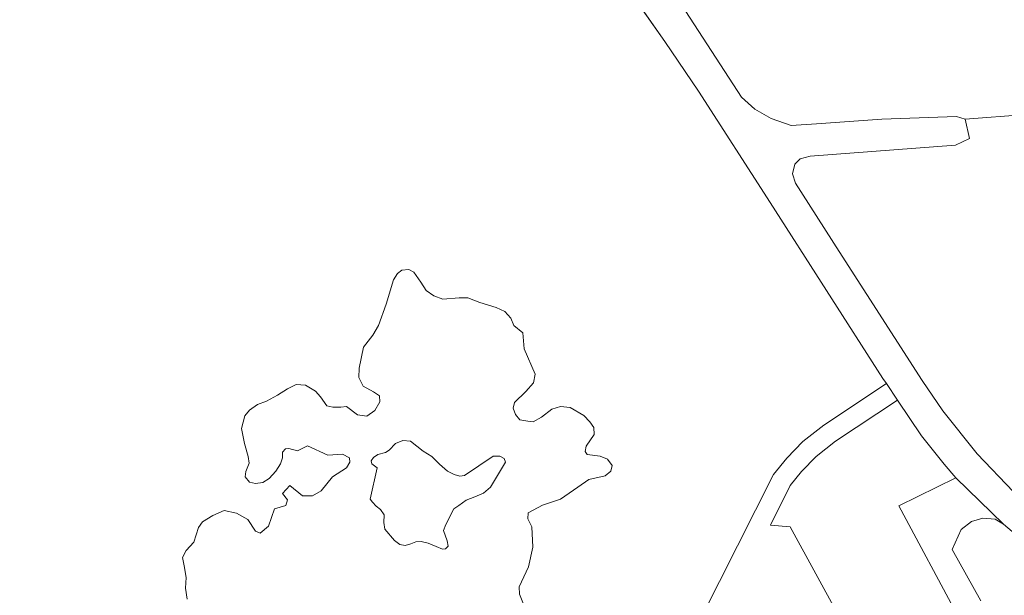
# Model space of a CAD drawing. Header units: metres. Extents: x 149090 to 149776, y 485756 to 486362.
# Tile 42 of 93: x 149570.29 to 149577.68, y 486314.42 to 486318.74. Entities that reach past the tile are written whole.
import ezdxf

# ---------------------------------------------------------------- set-up
doc = ezdxf.new("R2010")
doc.units = ezdxf.units.M
doc.header["$MEASUREMENT"] = 0
for name, color, linetype, lineweight in [('WVB-pen-brm-dik 018', 6, 'Continuous', 13), ('WVB-raster-60%', 253, 'Continuous', 30), ('WVB-tekst-dik 035', 1, 'Continuous', 40)]:
    doc.layers.add(name, color=color, linetype=linetype, lineweight=lineweight)
doc.styles.add('1 200   cursief   0.18', font='ITALICS.shx', dxfattribs={"height": 0.36})

# ---------------------------------------------------------------- blocks, each defined once
blk = doc.blocks.new('INZET')
at = {"layer": 'WVB-pen-brm-dik 018'}
for p, q in [((-0.087462, -0.028402), (-0.087341, -0.025297)), ((-0.087341, -0.025297), (-0.087462, -0.028402)), ((-0.087915, -0.026221), (-0.08792, -0.027053)), ((-0.08792, -0.027053), (-0.087915, -0.026221)), ((-0.08792, -0.027053), (-0.08794, -0.027954)), ((-0.08794, -0.027954), (-0.08792, -0.027053)), ((-0.093315, -0.027632), (-0.093611, -0.027867)), ((-0.093315, -0.027632), (-0.093611, -0.027867)), ((-0.093209, -0.027587), (-0.093315, -0.027632)), ((-0.093209, -0.027587), (-0.093315, -0.027632)), ((-0.093125, -0.027587), (-0.093209, -0.027587)), ((-0.093125, -0.027587), (-0.093209, -0.027587)), ((-0.093034, -0.027639), (-0.093125, -0.027587)), ((-0.093034, -0.027639), (-0.093125, -0.027587)), ((-0.092996, -0.027713), (-0.093034, -0.027639)), ((-0.092996, -0.027713), (-0.093034, -0.027639)), ((-0.092996, -0.027897), (-0.092996, -0.027713)), ((-0.092996, -0.027897), (-0.092996, -0.027713)), ((-0.093611, -0.027867), (-0.093892, -0.028059)), ((-0.093611, -0.027867), (-0.093892, -0.028059)), ((-0.093004, -0.028044), (-0.092996, -0.027897)), ((-0.093004, -0.028044), (-0.092996, -0.027897)), ((-0.096313, -0.028014), (-0.096465, -0.02814)), ((-0.096313, -0.028014), (-0.096465, -0.02814)), ((-0.096207, -0.027985), (-0.096313, -0.028014)), ((-0.096207, -0.027985), (-0.096313, -0.028014)), ((-0.096062, -0.027985), (-0.096207, -0.027985)), ((-0.096062, -0.027985), (-0.096207, -0.027985)), ((-0.095918, -0.028022), (-0.096062, -0.027985)), ((-0.095918, -0.028022), (-0.096062, -0.027985)), ((-0.095736, -0.028044), (-0.095918, -0.028022)), ((-0.095736, -0.028044), (-0.095918, -0.028022)), ((-0.095554, -0.028051), (-0.095736, -0.028044)), ((-0.095554, -0.028051), (-0.095736, -0.028044)), ((-0.09541, -0.028073), (-0.095554, -0.028051)), ((-0.09541, -0.028073), (-0.095554, -0.028051)), ((-0.095303, -0.028162), (-0.09541, -0.028073)), ((-0.095303, -0.028162), (-0.09541, -0.028073)), ((-0.093892, -0.028059), (-0.094043, -0.028132)), ((-0.093892, -0.028059), (-0.094043, -0.028132)), ((-0.092958, -0.028176), (-0.093004, -0.028044)), ((-0.092958, -0.028176), (-0.093004, -0.028044)), ((-0.08794, -0.027954), (-0.088022, -0.029939)), ((-0.088022, -0.029939), (-0.08794, -0.027954)), ((-0.096465, -0.02814), (-0.096556, -0.028353)), ((-0.096465, -0.02814), (-0.096556, -0.028353)), ((-0.095235, -0.028324), (-0.095303, -0.028162)), ((-0.095235, -0.028324), (-0.095303, -0.028162)), ((-0.094264, -0.028198), (-0.094499, -0.028419)), ((-0.094264, -0.028198), (-0.094499, -0.028419)), ((-0.094043, -0.028132), (-0.094264, -0.028198)), ((-0.094043, -0.028132), (-0.094264, -0.028198)), ((-0.092875, -0.028294), (-0.092958, -0.028176)), ((-0.092875, -0.028294), (-0.092958, -0.028176)), ((-0.096556, -0.028353), (-0.096624, -0.028544)), ((-0.096556, -0.028353), (-0.096624, -0.028544)), ((-0.09522, -0.028434), (-0.095235, -0.028324)), ((-0.09522, -0.028434), (-0.095235, -0.028324)), ((-0.092662, -0.028419), (-0.092875, -0.028294)), ((-0.092662, -0.028419), (-0.092875, -0.028294)), ((-0.09522, -0.028603), (-0.09522, -0.028434)), ((-0.09522, -0.028603), (-0.09522, -0.028434)), ((-0.094499, -0.028419), (-0.094582, -0.02853)), ((-0.094499, -0.028419), (-0.094582, -0.02853)), ((-0.092556, -0.028493), (-0.092662, -0.028419)), ((-0.092556, -0.028493), (-0.092662, -0.028419)), ((-0.09245, -0.028655), (-0.092556, -0.028493)), ((-0.09245, -0.028655), (-0.092556, -0.028493)), ((-0.087402, -0.02866), (-0.087462, -0.028402)), ((-0.087462, -0.028402), (-0.087402, -0.02866)), ((-0.09667, -0.028633), (-0.096783, -0.028706)), ((-0.09667, -0.028633), (-0.096783, -0.028706)), ((-0.096624, -0.028544), (-0.09667, -0.028633)), ((-0.096624, -0.028544), (-0.09667, -0.028633)), ((-0.095159, -0.02867), (-0.09522, -0.028603)), ((-0.095159, -0.02867), (-0.09522, -0.028603)), ((-0.095061, -0.028736), (-0.095159, -0.02867)), ((-0.095061, -0.028736), (-0.095159, -0.02867)), ((-0.094582, -0.02853), (-0.094605, -0.028677)), ((-0.094582, -0.02853), (-0.094605, -0.028677)), ((-0.09229, -0.028858), (-0.09245, -0.028655)), ((-0.09229, -0.028858), (-0.09245, -0.028655)), ((-0.08728, -0.028918), (-0.087402, -0.02866)), ((-0.087402, -0.02866), (-0.08728, -0.028918)), ((-0.096783, -0.028706), (-0.096837, -0.028765)), ((-0.096783, -0.028706), (-0.096837, -0.028765)), ((-0.096837, -0.028765), (-0.096829, -0.028868)), ((-0.096837, -0.028765), (-0.096829, -0.028868)), ((-0.096214, -0.028854), (-0.096169, -0.028787)), ((-0.096214, -0.028854), (-0.096169, -0.028787)), ((-0.096169, -0.028787), (-0.0961, -0.028773)), ((-0.096169, -0.028787), (-0.0961, -0.028773)), ((-0.0961, -0.028773), (-0.096055, -0.028795)), ((-0.0961, -0.028773), (-0.096055, -0.028795)), ((-0.096055, -0.028795), (-0.095971, -0.028898)), ((-0.096055, -0.028795), (-0.095971, -0.028898)), ((-0.094985, -0.02878), (-0.095061, -0.028736)), ((-0.094985, -0.02878), (-0.095061, -0.028736)), ((-0.094924, -0.028979), (-0.094985, -0.02878)), ((-0.094924, -0.028979), (-0.094985, -0.02878)), ((-0.094605, -0.028677), (-0.094529, -0.028832)), ((-0.094605, -0.028677), (-0.094529, -0.028832)), ((-0.09775, -0.028948), (-0.097849, -0.028985)), ((-0.09775, -0.028948), (-0.097849, -0.028985)), ((-0.097568, -0.028963), (-0.09775, -0.028948)), ((-0.097568, -0.028963), (-0.09775, -0.028948)), ((-0.097386, -0.029), (-0.097568, -0.028963)), ((-0.097386, -0.029), (-0.097568, -0.028963)), ((-0.096829, -0.028868), (-0.096768, -0.028935)), ((-0.096829, -0.028868), (-0.096768, -0.028935)), ((-0.096768, -0.028935), (-0.09667, -0.028986)), ((-0.096768, -0.028935), (-0.09667, -0.028986)), ((-0.096556, -0.028993), (-0.096411, -0.028964)), ((-0.096556, -0.028993), (-0.096411, -0.028964)), ((-0.096411, -0.028964), (-0.09629, -0.028913)), ((-0.096411, -0.028964), (-0.09629, -0.028913)), ((-0.09629, -0.028913), (-0.096214, -0.028854)), ((-0.09629, -0.028913), (-0.096214, -0.028854)), ((-0.095971, -0.028898), (-0.095804, -0.028927)), ((-0.095971, -0.028898), (-0.095804, -0.028927)), ((-0.095804, -0.028927), (-0.095637, -0.029214)), ((-0.095804, -0.028927), (-0.095637, -0.029214)), ((-0.094491, -0.028935), (-0.094537, -0.029008)), ((-0.094491, -0.028935), (-0.094537, -0.029008)), ((-0.094529, -0.028832), (-0.094491, -0.028935)), ((-0.094529, -0.028832), (-0.094491, -0.028935)), ((-0.092222, -0.028983), (-0.09229, -0.028858)), ((-0.092222, -0.028983), (-0.09229, -0.028858)), ((-0.087098, -0.029176), (-0.08728, -0.028918)), ((-0.08728, -0.028918), (-0.087098, -0.029176)), ((-0.097849, -0.028985), (-0.098031, -0.029125)), ((-0.097849, -0.028985), (-0.098031, -0.029125)), ((-0.097257, -0.02914), (-0.097386, -0.029)), ((-0.097257, -0.02914), (-0.097386, -0.029)), ((-0.09667, -0.028986), (-0.096556, -0.028993)), ((-0.09667, -0.028986), (-0.096556, -0.028993)), ((-0.094818, -0.029074), (-0.094924, -0.028979)), ((-0.094818, -0.029074), (-0.094924, -0.028979)), ((-0.094673, -0.029074), (-0.094818, -0.029074)), ((-0.094673, -0.029074), (-0.094818, -0.029074)), ((-0.094537, -0.029008), (-0.094673, -0.029074)), ((-0.094537, -0.029008), (-0.094673, -0.029074)), ((-0.092229, -0.029233), (-0.092206, -0.029116)), ((-0.092229, -0.029233), (-0.092206, -0.029116)), ((-0.092206, -0.029116), (-0.092222, -0.028983)), ((-0.092206, -0.029116), (-0.092222, -0.028983)), ((-0.098305, -0.029213), (-0.098358, -0.029331)), ((-0.098305, -0.029213), (-0.098358, -0.029331)), ((-0.098198, -0.029162), (-0.098305, -0.029213)), ((-0.098198, -0.029162), (-0.098305, -0.029213)), ((-0.098031, -0.029125), (-0.098198, -0.029162)), ((-0.098031, -0.029125), (-0.098198, -0.029162)), ((-0.097174, -0.029316), (-0.097257, -0.02914)), ((-0.097174, -0.029316), (-0.097257, -0.02914)), ((-0.096366, -0.029261), (-0.096523, -0.029293)), ((-0.096366, -0.029261), (-0.096523, -0.029293)), ((-0.096298, -0.029494), (-0.096366, -0.029261)), ((-0.096298, -0.029494), (-0.096366, -0.029261)), ((-0.095637, -0.029214), (-0.095448, -0.029332)), ((-0.095637, -0.029214), (-0.095448, -0.029332)), ((-0.092184, -0.029403), (-0.092229, -0.029233)), ((-0.092184, -0.029403), (-0.092229, -0.029233)), ((-0.086774, -0.029375), (-0.087098, -0.029176)), ((-0.087098, -0.029176), (-0.086774, -0.029375)), ((-0.098358, -0.029331), (-0.098434, -0.029493)), ((-0.098358, -0.029331), (-0.098434, -0.029493)), ((-0.097181, -0.029522), (-0.097174, -0.029316)), ((-0.097181, -0.029522), (-0.097174, -0.029316)), ((-0.096523, -0.029293), (-0.096518, -0.029413)), ((-0.096523, -0.029293), (-0.096518, -0.029413)), ((-0.095448, -0.029332), (-0.095394, -0.029435)), ((-0.095448, -0.029332), (-0.095394, -0.029435)), ((-0.092305, -0.029609), (-0.092184, -0.029403)), ((-0.092305, -0.029609), (-0.092184, -0.029403)), ((-0.085929, -0.029883), (-0.086774, -0.029375)), ((-0.086774, -0.029375), (-0.085929, -0.029883)), ((-0.098434, -0.029493), (-0.098532, -0.029618)), ((-0.098434, -0.029493), (-0.098532, -0.029618)), ((-0.097143, -0.029589), (-0.097181, -0.029522)), ((-0.097143, -0.029589), (-0.097181, -0.029522)), ((-0.096753, -0.029413), (-0.096976, -0.029574)), ((-0.096753, -0.029413), (-0.096976, -0.029574)), ((-0.096586, -0.029472), (-0.096753, -0.029413)), ((-0.096586, -0.029472), (-0.096753, -0.029413)), ((-0.096518, -0.029413), (-0.096586, -0.029472)), ((-0.096518, -0.029413), (-0.096586, -0.029472)), ((-0.096176, -0.029582), (-0.096298, -0.029494)), ((-0.096176, -0.029582), (-0.096298, -0.029494)), ((-0.095766, -0.029524), (-0.096024, -0.029597)), ((-0.095766, -0.029524), (-0.096024, -0.029597)), ((-0.095516, -0.029531), (-0.095766, -0.029524)), ((-0.095516, -0.029531), (-0.095766, -0.029524)), ((-0.095425, -0.029494), (-0.095516, -0.029531)), ((-0.095425, -0.029494), (-0.095516, -0.029531)), ((-0.095394, -0.029435), (-0.095425, -0.029494)), ((-0.095394, -0.029435), (-0.095425, -0.029494)), ((-0.098532, -0.029618), (-0.098608, -0.029765)), ((-0.098532, -0.029618), (-0.098608, -0.029765)), ((-0.096976, -0.029574), (-0.097143, -0.029589)), ((-0.096976, -0.029574), (-0.097143, -0.029589)), ((-0.096024, -0.029597), (-0.096176, -0.029582)), ((-0.096024, -0.029597), (-0.096176, -0.029582)), ((-0.095156, -0.02966), (-0.095169, -0.029704)), ((-0.095156, -0.02966), (-0.095169, -0.029704)), ((-0.095169, -0.029704), (-0.095142, -0.029798)), ((-0.095169, -0.029704), (-0.095142, -0.029798)), ((-0.095096, -0.029642), (-0.095156, -0.02966)), ((-0.095096, -0.029642), (-0.095156, -0.02966)), ((-0.095017, -0.029642), (-0.095096, -0.029642)), ((-0.095017, -0.029642), (-0.095096, -0.029642)), ((-0.094907, -0.029682), (-0.095017, -0.029642)), ((-0.094907, -0.029682), (-0.095017, -0.029642)), ((-0.094842, -0.029686), (-0.094907, -0.029682)), ((-0.094842, -0.029686), (-0.094907, -0.029682)), ((-0.094704, -0.02966), (-0.094842, -0.029686)), ((-0.094704, -0.02966), (-0.094842, -0.029686)), ((-0.094589, -0.029686), (-0.094704, -0.02966)), ((-0.094589, -0.029686), (-0.094704, -0.02966)), ((-0.094501, -0.029758), (-0.094589, -0.029686)), ((-0.094501, -0.029758), (-0.094589, -0.029686)), ((-0.092389, -0.030014), (-0.092305, -0.029609)), ((-0.092389, -0.030014), (-0.092305, -0.029609)), ((-0.087388, -0.029682), (-0.0875, -0.029782)), ((-0.0875, -0.029782), (-0.087388, -0.029682)), ((-0.087274, -0.029663), (-0.087388, -0.029682)), ((-0.087388, -0.029682), (-0.087274, -0.029663)), ((-0.087128, -0.029718), (-0.087274, -0.029663)), ((-0.087274, -0.029663), (-0.087128, -0.029718)), ((-0.095142, -0.029798), (-0.095496, -0.03012)), ((-0.095142, -0.029798), (-0.095496, -0.03012)), ((-0.094465, -0.029874), (-0.094501, -0.029758)), ((-0.094465, -0.029874), (-0.094501, -0.029758)), ((-0.0875, -0.029782), (-0.087544, -0.029924)), ((-0.087544, -0.029924), (-0.0875, -0.029782)), ((-0.085252, -0.030838), (-0.087128, -0.029718)), ((-0.087128, -0.029718), (-0.085252, -0.030838)), ((-0.094432, -0.02999), (-0.094465, -0.029874)), ((-0.094432, -0.02999), (-0.094465, -0.029874)), ((-0.094372, -0.030129), (-0.094432, -0.02999)), ((-0.094372, -0.030129), (-0.094432, -0.02999)), ((-0.088022, -0.029939), (-0.088161, -0.033075)), ((-0.088161, -0.033075), (-0.088022, -0.029939)), ((-0.087544, -0.029924), (-0.0876, -0.031139)), ((-0.0876, -0.031139), (-0.087544, -0.029924)), ((-0.084994, -0.030496), (-0.085929, -0.029883)), ((-0.085929, -0.029883), (-0.084994, -0.030496)), ((-0.095496, -0.03012), (-0.095492, -0.030178)), ((-0.095496, -0.03012), (-0.095492, -0.030178)), ((-0.094345, -0.030294), (-0.094372, -0.030129)), ((-0.094345, -0.030294), (-0.094372, -0.030129)), ((-0.09289, -0.030183), (-0.092654, -0.030146)), ((-0.09289, -0.030183), (-0.092654, -0.030146)), ((-0.092654, -0.030146), (-0.092487, -0.030109)), ((-0.092654, -0.030146), (-0.092487, -0.030109)), ((-0.092487, -0.030109), (-0.092389, -0.030014)), ((-0.092487, -0.030109), (-0.092389, -0.030014)), ((-0.095492, -0.030178), (-0.095483, -0.030258)), ((-0.095492, -0.030178), (-0.095483, -0.030258)), ((-0.095483, -0.030258), (-0.09546, -0.030339)), ((-0.095483, -0.030258), (-0.09546, -0.030339)), ((-0.094308, -0.030446), (-0.094345, -0.030294)), ((-0.094308, -0.030446), (-0.094345, -0.030294)), ((-0.092981, -0.030338), (-0.092958, -0.030242)), ((-0.092981, -0.030338), (-0.092958, -0.030242)), ((-0.092958, -0.030242), (-0.09289, -0.030183)), ((-0.092958, -0.030242), (-0.09289, -0.030183)), ((-0.09546, -0.030437), (-0.095533, -0.030526)), ((-0.09546, -0.030437), (-0.095533, -0.030526)), ((-0.09546, -0.030339), (-0.09546, -0.030437)), ((-0.09546, -0.030339), (-0.09546, -0.030437)), ((-0.094253, -0.030544), (-0.094308, -0.030446)), ((-0.094253, -0.030544), (-0.094308, -0.030446)), ((-0.092973, -0.030441), (-0.092981, -0.030338)), ((-0.092973, -0.030441), (-0.092981, -0.030338)), ((-0.09289, -0.030529), (-0.092973, -0.030441)), ((-0.09289, -0.030529), (-0.092973, -0.030441)), ((-0.095533, -0.030526), (-0.095575, -0.030616)), ((-0.095533, -0.030526), (-0.095575, -0.030616)), ((-0.094197, -0.030616), (-0.094253, -0.030544)), ((-0.094197, -0.030616), (-0.094253, -0.030544)), ((-0.092829, -0.030581), (-0.09289, -0.030529)), ((-0.092829, -0.030581), (-0.09289, -0.030529)), ((-0.092685, -0.030595), (-0.092829, -0.030581)), ((-0.092685, -0.030595), (-0.092829, -0.030581)), ((-0.092487, -0.030588), (-0.092685, -0.030595)), ((-0.092487, -0.030588), (-0.092685, -0.030595)), ((-0.092358, -0.030632), (-0.092487, -0.030588)), ((-0.092358, -0.030632), (-0.092487, -0.030588)), ((-0.084907, -0.030605), (-0.084994, -0.030496)), ((-0.084994, -0.030496), (-0.084907, -0.030605)), ((-0.095575, -0.030616), (-0.095556, -0.030839)), ((-0.095575, -0.030616), (-0.095556, -0.030839)), ((-0.094133, -0.030647), (-0.094197, -0.030616)), ((-0.094133, -0.030647), (-0.094197, -0.030616)), ((-0.093617, -0.030656), (-0.094133, -0.030647)), ((-0.093617, -0.030656), (-0.094133, -0.030647)), ((-0.093534, -0.030719), (-0.093617, -0.030656)), ((-0.093534, -0.030719), (-0.093617, -0.030656)), ((-0.093502, -0.030781), (-0.093534, -0.030719)), ((-0.093502, -0.030781), (-0.093534, -0.030719)), ((-0.092252, -0.030728), (-0.092358, -0.030632)), ((-0.092252, -0.030728), (-0.092358, -0.030632)), ((-0.092153, -0.030941), (-0.092252, -0.030728)), ((-0.092153, -0.030941), (-0.092252, -0.030728)), ((-0.084907, -0.030605), (-0.085024, -0.030878)), ((-0.085024, -0.030878), (-0.084907, -0.030605)), ((-0.083977, -0.031161), (-0.084907, -0.030605)), ((-0.084907, -0.030605), (-0.083977, -0.031161)), ((-0.095556, -0.030839), (-0.095524, -0.030937)), ((-0.095556, -0.030839), (-0.095524, -0.030937)), ((-0.093916, -0.031018), (-0.09352, -0.030839)), ((-0.093916, -0.031018), (-0.09352, -0.030839)), ((-0.09352, -0.030839), (-0.093502, -0.030781)), ((-0.09352, -0.030839), (-0.093502, -0.030781)), ((-0.085024, -0.030878), (-0.085252, -0.030838)), ((-0.085252, -0.030838), (-0.085024, -0.030878)), ((-0.095524, -0.030937), (-0.095469, -0.030991)), ((-0.095524, -0.030937), (-0.095469, -0.030991)), ((-0.095469, -0.030991), (-0.095386, -0.031022)), ((-0.095469, -0.030991), (-0.095386, -0.031022)), ((-0.095386, -0.031022), (-0.095308, -0.03104)), ((-0.095386, -0.031022), (-0.095308, -0.03104)), ((-0.094787, -0.031089), (-0.094557, -0.030964)), ((-0.094787, -0.031089), (-0.094557, -0.030964)), ((-0.094557, -0.030964), (-0.094465, -0.030964)), ((-0.094557, -0.030964), (-0.094465, -0.030964)), ((-0.094465, -0.030964), (-0.094326, -0.030964)), ((-0.094465, -0.030964), (-0.094326, -0.030964)), ((-0.094326, -0.030964), (-0.094193, -0.031)), ((-0.094326, -0.030964), (-0.094193, -0.031)), ((-0.094193, -0.031), (-0.094055, -0.031031)), ((-0.094193, -0.031), (-0.094055, -0.031031)), ((-0.094055, -0.031031), (-0.093916, -0.031018)), ((-0.094055, -0.031031), (-0.093916, -0.031018)), ((-0.092131, -0.031074), (-0.092153, -0.030941)), ((-0.092131, -0.031074), (-0.092153, -0.030941)), ((-0.095308, -0.03104), (-0.095238, -0.031085)), ((-0.095308, -0.03104), (-0.095238, -0.031085)), ((-0.095238, -0.031085), (-0.095169, -0.031165)), ((-0.095238, -0.031085), (-0.095169, -0.031165)), ((-0.095169, -0.031165), (-0.095096, -0.031273)), ((-0.095169, -0.031165), (-0.095096, -0.031273)), ((-0.094911, -0.031299), (-0.09487, -0.031139)), ((-0.094911, -0.031299), (-0.09487, -0.031139)), ((-0.09487, -0.031139), (-0.094787, -0.031089)), ((-0.09487, -0.031139), (-0.094787, -0.031089)), ((-0.092191, -0.031265), (-0.092131, -0.031177)), ((-0.092191, -0.031265), (-0.092131, -0.031177)), ((-0.092131, -0.031177), (-0.092131, -0.031074)), ((-0.092131, -0.031177), (-0.092131, -0.031074)), ((-0.0876, -0.031139), (-0.087697, -0.03344)), ((-0.087697, -0.03344), (-0.0876, -0.031139)), ((-0.095096, -0.031273), (-0.09504, -0.031362)), ((-0.095096, -0.031273), (-0.09504, -0.031362)), ((-0.094948, -0.031371), (-0.094911, -0.031299)), ((-0.094948, -0.031371), (-0.094911, -0.031299)), ((-0.092389, -0.031339), (-0.092191, -0.031265)), ((-0.092389, -0.031339), (-0.092191, -0.031265)), ((-0.09504, -0.031362), (-0.095004, -0.031384)), ((-0.09504, -0.031362), (-0.095004, -0.031384)), ((-0.095004, -0.031384), (-0.094948, -0.031371)), ((-0.095004, -0.031384), (-0.094948, -0.031371)), ((-0.092449, -0.031398), (-0.092389, -0.031339)), ((-0.092449, -0.031398), (-0.092389, -0.031339)), ((-0.092449, -0.031449), (-0.092449, -0.031398)), ((-0.092449, -0.031449), (-0.092449, -0.031398)), ((-0.092305, -0.031582), (-0.092449, -0.031449)), ((-0.092305, -0.031582), (-0.092449, -0.031449)), ((-0.092237, -0.031685), (-0.092305, -0.031582)), ((-0.092237, -0.031685), (-0.092305, -0.031582)), ((-0.093752, -0.031859), (-0.093732, -0.031729)), ((-0.093752, -0.031859), (-0.093732, -0.031729)), ((-0.093732, -0.031729), (-0.093679, -0.031655)), ((-0.093732, -0.031729), (-0.093679, -0.031655)), ((-0.093679, -0.031655), (-0.093436, -0.031685)), ((-0.093679, -0.031655), (-0.093436, -0.031685)), ((-0.093436, -0.031685), (-0.093163, -0.031766)), ((-0.093436, -0.031685), (-0.093163, -0.031766)), ((-0.093163, -0.031766), (-0.092844, -0.031773)), ((-0.093163, -0.031766), (-0.092844, -0.031773)), ((-0.092844, -0.031773), (-0.092647, -0.031773)), ((-0.092844, -0.031773), (-0.092647, -0.031773)), ((-0.092647, -0.031773), (-0.092411, -0.031869)), ((-0.092647, -0.031773), (-0.092411, -0.031869)), ((-0.092237, -0.031803), (-0.092237, -0.031685)), ((-0.092237, -0.031803), (-0.092237, -0.031685)), ((-0.093919, -0.032117), (-0.093752, -0.031859)), ((-0.093919, -0.032117), (-0.093752, -0.031859)), ((-0.092411, -0.031869), (-0.092305, -0.031861)), ((-0.092411, -0.031869), (-0.092305, -0.031861)), ((-0.092305, -0.031861), (-0.092237, -0.031803)), ((-0.092305, -0.031861), (-0.092237, -0.031803)), ((-0.094139, -0.032323), (-0.093919, -0.032117)), ((-0.094139, -0.032323), (-0.093919, -0.032117)), ((-0.094427, -0.032485), (-0.094139, -0.032323)), ((-0.094427, -0.032485), (-0.094139, -0.032323)), ((-0.094488, -0.03258), (-0.094427, -0.032485)), ((-0.094488, -0.03258), (-0.094427, -0.032485)), ((-0.094526, -0.032735), (-0.094488, -0.03258)), ((-0.094526, -0.032735), (-0.094488, -0.03258)), ((-0.088161, -0.033075), (-0.088163, -0.03317)), ((-0.088163, -0.03317), (-0.088161, -0.033075)), ((-0.090338, -0.033308), (-0.090032, -0.033221)), ((-0.090032, -0.033221), (-0.090338, -0.033308)), ((-0.090032, -0.033221), (-0.089692, -0.033157)), ((-0.089692, -0.033157), (-0.090032, -0.033221)), ((-0.089692, -0.033157), (-0.089292, -0.033136)), ((-0.089292, -0.033136), (-0.089692, -0.033157)), ((-0.089292, -0.033136), (-0.088163, -0.03317)), ((-0.088163, -0.03317), (-0.089292, -0.033136)), ((-0.088163, -0.03317), (-0.08817, -0.03347)), ((-0.08817, -0.03347), (-0.088163, -0.03317)), ((-0.099473, -0.038184), (-0.090338, -0.033308)), ((-0.090338, -0.033308), (-0.099473, -0.038184)), ((-0.089963, -0.033513), (-0.090224, -0.033588)), ((-0.090224, -0.033588), (-0.089963, -0.033513)), ((-0.089656, -0.033455), (-0.089963, -0.033513)), ((-0.089963, -0.033513), (-0.089656, -0.033455)), ((-0.089288, -0.033436), (-0.089656, -0.033455)), ((-0.089656, -0.033455), (-0.089288, -0.033436)), ((-0.08817, -0.03347), (-0.089288, -0.033436)), ((-0.089288, -0.033436), (-0.08817, -0.03347)), ((-0.088185, -0.034112), (-0.08817, -0.03347)), ((-0.08817, -0.03347), (-0.088185, -0.034112)), ((-0.087697, -0.03344), (-0.087709, -0.033993)), ((-0.087709, -0.033993), (-0.087697, -0.03344)), ((-0.090224, -0.033588), (-0.09081, -0.033907)), ((-0.09081, -0.033907), (-0.090224, -0.033588)), ((-0.09081, -0.033907), (-0.090584, -0.034095)), ((-0.090584, -0.034095), (-0.09081, -0.033907)), ((-0.087709, -0.033993), (-0.087659, -0.034816)), ((-0.087659, -0.034816), (-0.087709, -0.033993)), ((-0.090584, -0.034095), (-0.090928, -0.03713)), ((-0.090928, -0.03713), (-0.090584, -0.034095)), ((-0.088154, -0.034658), (-0.088185, -0.034112)), ((-0.088185, -0.034112), (-0.088154, -0.034658)), ((-0.088126, -0.034927), (-0.088154, -0.034658)), ((-0.088154, -0.034658), (-0.088126, -0.034927)), ((-0.089391, -0.037393), (-0.089071, -0.034777)), ((-0.089071, -0.034777), (-0.089391, -0.037393)), ((-0.089071, -0.034777), (-0.088126, -0.034927)), ((-0.088126, -0.034927), (-0.089071, -0.034777)), ((-0.087659, -0.034816), (-0.087542, -0.035595)), ((-0.087542, -0.035595), (-0.087659, -0.034816)), ((-0.088126, -0.034927), (-0.087942, -0.035907)), ((-0.087942, -0.035907), (-0.088126, -0.034927)), ((-0.088509, -0.035607), (-0.088795, -0.035776)), ((-0.088795, -0.035776), (-0.088509, -0.035607)), ((-0.088314, -0.035599), (-0.088509, -0.035607)), ((-0.088509, -0.035607), (-0.088314, -0.035599)), ((-0.088146, -0.035652), (-0.088314, -0.035599)), ((-0.088314, -0.035599), (-0.088146, -0.035652)), ((-0.088005, -0.035775), (-0.088146, -0.035652)), ((-0.088146, -0.035652), (-0.088005, -0.035775)), ((-0.088795, -0.035776), (-0.088888, -0.036653)), ((-0.088888, -0.036653), (-0.088795, -0.035776)), ((-0.087942, -0.035907), (-0.088005, -0.035775)), ((-0.088005, -0.035775), (-0.087942, -0.035907)), ((-0.087859, -0.03624), (-0.087942, -0.035907)), ((-0.087942, -0.035907), (-0.087859, -0.03624))]:
    blk.add_line(p, q, dxfattribs=at)
at = {"layer": 'WVB-tekst-dik 035', "style": '1 200   cursief   0.18'}
blk.add_text('NOORDERPLASSEN', height=0.0024, dxfattribs=at).set_placement((-0.110845, -0.040988))

msp = doc.modelspace()

# ---------------------------------------------------------------- block references
at = {"layer": 'WVB-raster-60%', "xscale": 500.0000000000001, "yscale": 500.0000000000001, "zscale": 500.0000000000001, "rotation": 35.19028839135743}
msp.add_blockref('INZET', (149603.259, 486354.9637), dxfattribs=at)

doc.saveas('drawing.dxf')
